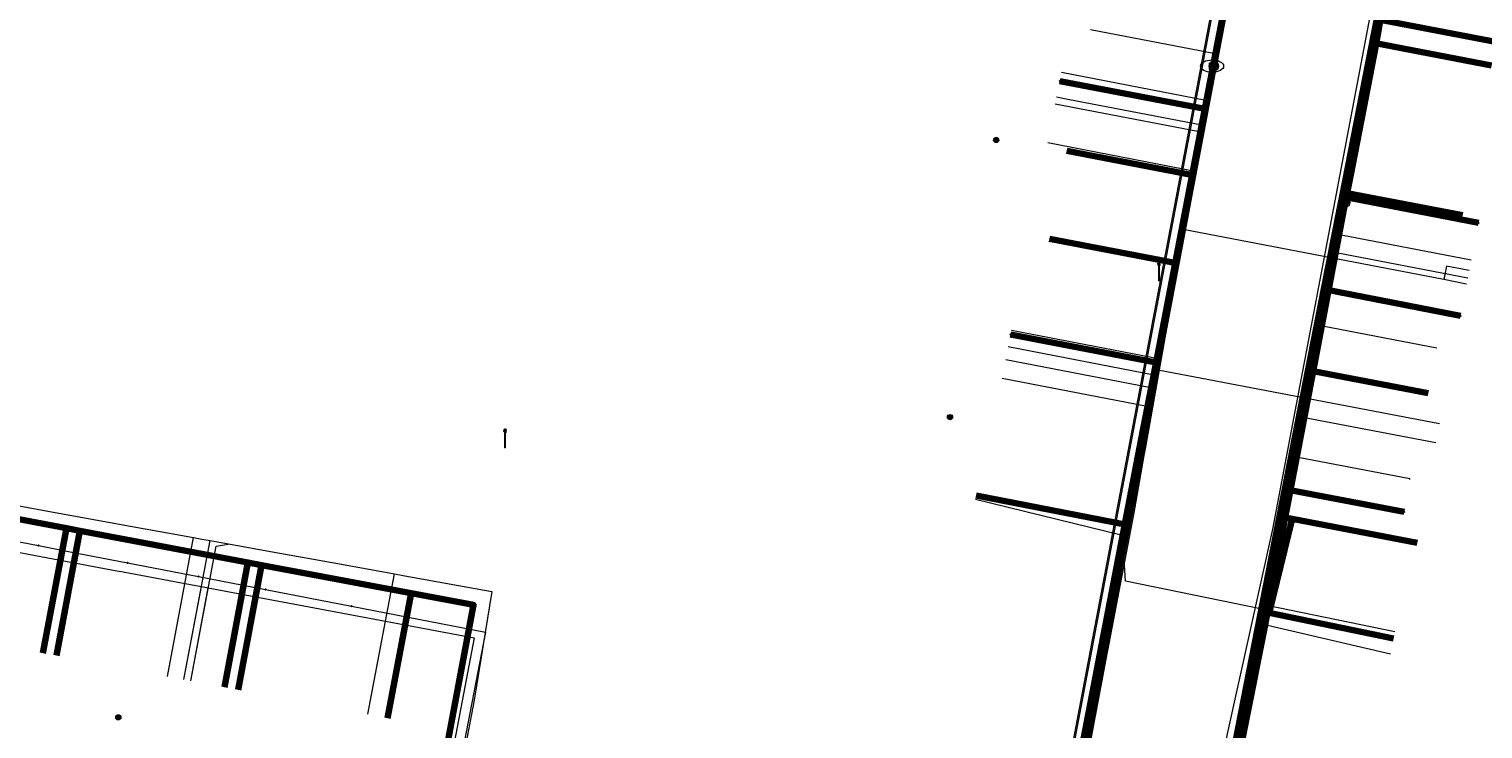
# Model space of a CAD drawing. Extents: x 152558 to 154479, y 462974 to 463683.
# Tile 233 of 256: x 153606 to 153669, y 463278 to 463309. Entities that reach past the tile are written whole.
import ezdxf
from ezdxf.enums import TextEntityAlignment as Align
from ezdxf.lldxf.tags import DXFTag

# ---------------------------------------------------------------- set-up
doc = ezdxf.new("R2010")
doc.units = 0
doc.header["$LTSCALE"] = 0.2
doc.layers.get('0').update_dxf_attribs({"linetype": 'CONTINUOUS'})
for name, color, linetype, lineweight in [('B-RO-KL-DATA_COAXIAAL_17_ZIGGO BV-G', 90, 'KL-DATA-N', 18), ('B-RO-KL-DATA_COAXIAAL_7_ZIGGO BV-G', 90, 'KL-DATA-N', 18), ('B-RO-KL-DATA_DUCT_ZIGGO BV-G', 90, 'CONTINUOUS', 100), ('B-RO-KL-DATA_HULPSTUK_KPN BV-S', 90, 'CONTINUOUS', 25), ('B-RO-KL-DATA_HULPSTUK_ZIGGO BV-S', 90, 'CONTINUOUS', 25), ('B-RO-KL-DATA_KABELBED_KPN BV-G', 90, 'CONTINUOUS', 100), ('B-RO-KL-DATA_KABELBED_ZIGGO BV-G', 90, 'CONTINUOUS', 100), ('B-RO-KL-DATA_REGGEFIBER OPERATOR BV-G', 90, 'KL-DATA-N', 18), ('B-RO-KL-ET_LS_400 V_STEDIN NETBEHEER BV-G', 190, 'KL-LS-N', 18), ('B-RO-KL-ET_LS_GEMEENTE AMERSFOORT-S', 190, 'CONTINUOUS', 25), ('B-RO-KL-ET_MS_10 KV_STEDIN NETBEHEER BV-G', 130, 'KL-MS-N', 18), ('B-RO-KL-GAS_HD_STAAL_114_8 BAR_STEDIN NETBEHEER BV-G', 30, 'KL-GAS-HD-N', 18), ('B-RO-KL-GAS_LD_KOPER_22_0.1 BAR_STEDIN NETBEHEER BV-G', 50, 'KL-GAS-LD-N', 18), ('B-RO-KL-GAS_LD_PE_32_0.1 BAR_STEDIN NETBEHEER BV-G', 50, 'KL-GAS-LD-N', 18), ('B-RO-KL-GAS_LD_PE_40_0.1 BAR_STEDIN NETBEHEER BV-G', 50, 'KL-GAS-LD-N', 18), ('B-RO-KL-GAS_LD_PVC_200_0.1 BAR_STEDIN NETBEHEER BV-G', 50, 'KL-GAS-LD-N', 18), ('B-RO-KL-GAS_LD_PVC_63_0.1 BAR_STEDIN NETBEHEER BV-G', 50, 'KL-GAS-LD-N', 18), ('B-RO-KL-WATER_100_VITENS-G', 170, 'KL-WATER-N', 18), ('B-RO-KL-WATER_63_VITENS-G', 170, 'KL-WATER-N', 18), ('B-RO-KL-WATER_HULPSTUK_VITENS-S', 170, 'CONTINUOUS', 25), ('B-RO-KL-WATER_VITENS-S', 170, 'CONTINUOUS', 25)]:
    doc.layers.add(name, color=color, linetype=linetype, lineweight=lineweight)
doc.styles.add('NLCS-ISO', font='NLCS-ISO.ttf')
tags = doc.linetypes.add('KL-DATA-N', pattern='A,4,-1,[101,NLCS.SHX,S=0.5,R=0,X=0,Y=0],-1,4,-1,["D",Standard,S=1,R=0,X=-0.25,Y=-0.5],-1.5', length=12.5).pattern_tags.tags
tags[18] = DXFTag(74, 10)
tags = doc.linetypes.add('KL-GAS-HD-N', pattern='A,4,-1,[69,NLCS.SHX,S=0.5,R=0,X=0,Y=0],-1,4,-1,["H",Standard,S=1,R=0,X=0,Y=-0.5],-2', length=13).pattern_tags.tags
tags[18] = DXFTag(74, 10)
tags = doc.linetypes.add('KL-GAS-LD-N', pattern='A,4,-1,[69,NLCS.SHX,S=0.5,R=0,X=0,Y=0],-1,4,-1,["L",Standard,S=1,R=0,X=0.25,Y=-0.5],-2', length=13).pattern_tags.tags
tags[18] = DXFTag(74, 10)
tags = doc.linetypes.add('KL-LS-N', pattern='A,4,-1,[103,NLCS.SHX,S=0.75,R=0,X=0,Y=0],-1,4,-1,["L",Standard,S=1,R=0,X=0,Y=-0.5],-2', length=13).pattern_tags.tags
tags[18] = DXFTag(74, 10)
tags = doc.linetypes.add('KL-MS-N', pattern='A,4,-1,[103,NLCS.SHX,S=0.75,R=0,X=0,Y=0],-1,4,-1,["M",Standard,S=1,R=0,X=0,Y=-0.5],-2', length=13).pattern_tags.tags
tags[18] = DXFTag(74, 10)
doc.linetypes.add('KL-WATER-N', pattern='A,7,-0.5,[168,NLCS.SHX,S=0.75,R=0,X=0.75,Y=0],-2', length=9.5)

# ---------------------------------------------------------------- blocks, each defined once
blk = doc.blocks.new('SKL-WTB_HULP_OVERLENGTE-SO')
at = {"color": 0, "linetype": 'ByBlock', "lineweight": 18}
for centre, radius in [((0, 0), 1), ((-0.42, 0), 0.417), ((0.42, 0), 0.417)]:
    blk.add_circle(centre, radius, dxfattribs=at)
at = {"color": 0, "linetype": 'ByBlock', "lineweight": 18, "style": 'NLCS-ISO', "flags": 1}
for tag, p in [('TYPE', (1.5, 0)), ('OMSCHRIJVING', (1.5, -3)), ('LABEL', (1.5, -1.5))]:
    blk.add_attdef(tag, p, '', height=1, dxfattribs=at)
blk = doc.blocks.new('SKL-WATER_BRANDKRAAN_BRANDPUT-SO')
at = {"color": 0, "linetype": 'ByBlock', "lineweight": 18}
blk.add_ellipse((0, 0), major_axis=(2.5, 0), ratio=0.54, dxfattribs=at)
at = {"color": 0, "linetype": 'ByBlock', "lineweight": 18, "style": 'NLCS-ISO'}
blk.add_text('bk', height=1.5, dxfattribs=at).set_placement((0.16, 0), align=Align.MIDDLE_CENTER)
blk = doc.blocks.new('SKL-WTB_HULP_OVERIG-SO')
at = {"color": 0, "linetype": 'ByBlock', "lineweight": 18}
for points in [[(-0.14, 0.14), (0.14, -0.14)], [(0.14, 0.14), (-0.14, -0.14)]]:
    blk.add_lwpolyline(points, dxfattribs=at)
at = {"color": 0, "linetype": 'ByBlock', "lineweight": 18, "style": 'NLCS-ISO', "flags": 1}
for tag, p in [('TYPE', (1.5, 0)), ('OMSCHRIJVING', (1.5, -3)), ('LABEL', (1.5, -1.5))]:
    blk.add_attdef(tag, p, '', height=1, dxfattribs=at)
blk = doc.blocks.new('SKL-WTB_HULP_MOF-SO')
at = {"linetype": 'ByBlock', "lineweight": 18}
h = blk.add_hatch(color=0, dxfattribs=at)
h.dxf.hatch_style = 1
h.paths.add_polyline_path([(-0.5625, 0, 1), (0.5625, 0, 1)])
at = {"color": 0, "linetype": 'ByBlock', "lineweight": 18}
blk.add_circle((0, 0), 0.5625, dxfattribs=at)
at = {"color": 0, "linetype": 'ByBlock', "lineweight": 18, "style": 'NLCS-ISO', "flags": 1}
for tag, p in [('TYPE', (1.5, 0)), ('OMSCHRIJVING', (1.5, -3)), ('LABEL', (1.5, -1.5))]:
    blk.add_attdef(tag, p, '', height=1, dxfattribs=at)
blk = doc.blocks.new('SKL-ET_LS_MAST-SO')
for p, q in [((-0.05, 2.07), (0.05, 2.07)), ((-0.05, -2), (0.05, -2))]:
    blk.add_line(p, q)
for points in [[(-0.18, 1.76), (-0.22, 1.76), (-0.22, 1.84), (-0.18, 1.84), (-0.18, 1.79)], [(-0.18, 1.49), (-0.22, 1.49), (-0.22, 1.57), (-0.18, 1.57), (-0.18, 1.52)], [(-0.18, 1.79), (-0.05, 1.79)], [(-0.18, 1.76), (-0.05, 1.76)], [(-0.18, 1.52), (-0.05, 1.52)], [(-0.18, 1.49), (-0.05, 1.49)], [(-0.05, -2), (-0.05, 2.07)], [(0.05, -2), (0.05, 2.07)], [(0.18, 1.92), (0.05, 1.92)], [(0.18, 1.89), (0.05, 1.89)], [(0.18, 1.66), (0.05, 1.66)], [(0.18, 1.63), (0.05, 1.63)], [(0.18, 1.39), (0.05, 1.39)], [(0.18, 1.36), (0.05, 1.36)], [(0.18, 1.89), (0.22, 1.89), (0.22, 1.97), (0.18, 1.97), (0.18, 1.92)], [(0.18, 1.63), (0.22, 1.63), (0.22, 1.71), (0.18, 1.71), (0.18, 1.66)], [(0.18, 1.36), (0.22, 1.36), (0.22, 1.44), (0.18, 1.44), (0.18, 1.39)]]:
    blk.add_lwpolyline(points)

msp = doc.modelspace()

# ---------------------------------------------------------------- linework, layer by layer
at = {"layer": 'B-RO-KL-DATA_COAXIAAL_17_ZIGGO BV-G', "flags": 128}
for points in [[(153692.318, 463217.369), (153691.727, 463217.476), (153692.485, 463222.255), (153692.831, 463224.434), (153693.319, 463227.507), (153694.569, 463235.388), (153685.267, 463237.104), (153681.377, 463237.822), (153677.139, 463238.604), (153669.119, 463240.084), (153664.023, 463241.024), (153665.618, 463250), (153666.451, 463254.687), (153666.46, 463254.737), (153666.477, 463254.834), (153656.183, 463256.668), (153655.273, 463258.673), (153655.087, 463259.082), (153655.035, 463259.539), (153654.989, 463259.299), (153648.522, 463260.451), (153648.473, 463260.46), (153648.549, 463260.86), (153650.586, 463271.63), (153653.557, 463287.342), (153655.699, 463298.663), (153656.421, 463302.482), (153657.314, 463307.202), (153658.077, 463311.236), (153658.276, 463312.29), (153658.741, 463314.697), (153660.174, 463322.112), (153660.649, 463324.57), (153660.93, 463326.026), (153661.09, 463327.455), (153661.157, 463328.891), (153661.133, 463330.328), (153661.017, 463331.761), (153660.81, 463333.184), (153660.267, 463335.639), (153659.382, 463339.634), (153659.28, 463340.091), (153659.056, 463341.127), (153658.299, 463346.142), (153658.294, 463346.159), (153658.044, 463347.823), (153657.911, 463349.502), (153657.897, 463351.185), (153658, 463352.865), (153658.22, 463354.534), (153658.217, 463354.539), (153658.352, 463355.327), (153658.697, 463357.334), (153659.531, 463362.19), (153659.938, 463364.556), (153659.987, 463364.843), (153660.043, 463365.65), (153659.965, 463366.457), (153659.756, 463367.24), (153659.42, 463367.978), (153658.967, 463368.65), (153660.641, 463378.107), (153660.659, 463378.211), (153661.193, 463378.68), (153661.881, 463379.577), (153661.91, 463379.636), (153662.382, 463380.59), (153662.414, 463380.694), (153663.299, 463385.46), (153664.442, 463391.619), (153665.339, 463396.452), (153666.223, 463401.216), (153666.451, 463402.511), (153666.861, 463404.837), (153667.506, 463408.503), (153668.212, 463412.515), (153676.496, 463411.001), (153681.959, 463409.183), (153682.229, 463409.093), (153682.609, 463408.966), (153682.895, 463408.871), (153683.478, 463412.122), (153683.478, 463412.124), (153684.26, 463416.485), (153685.592, 463423.916), (153685.913, 463425.709), (153686.979, 463431.764), (153687.525, 463434.869), (153687.715, 463435.949), (153689.278, 463444.826), (153689.425, 463445.661), (153691.619, 463458.031), (153694.488, 463474.212), (153695.49, 463473.95), (153697.064, 463473.539), (153697.462, 463473.435), (153697.741, 463473.362), (153697.779, 463473.352), (153704.065, 463471.708), (153708.833, 463470.461), (153710.32, 463470.072), (153711.073, 463469.875), (153713.316, 463469.289), (153713.355, 463469.439), (153718.535, 463468.148), (153720.185, 463467.737), (153721.096, 463467.51), (153721.874, 463467.316), (153721.915, 463467.303), (153723.423, 463466.848), (153723.494, 463466.826), (153728.027, 463465.704), (153731.055, 463464.954), (153731.49, 463464.846), (153735.499, 463463.854), (153735.673, 463463.756), (153735.831, 463463.635), (153735.972, 463463.493), (153736.092, 463463.334), (153736.653, 463463.187), (153736.734, 463463.165), (153737.435, 463462.982), (153737.751, 463462.899), (153737.708, 463462.736), (153737.743, 463462.727), (153737.68, 463462.485), (153737.649, 463462.364), (153737.617, 463462.243), (153737.459, 463461.635), (153737.528, 463461.622)], [(153602.302, 463290.685), (153602.714, 463289.594), (153602.456, 463288.169), (153607.653, 463287.19), (153608.243, 463287.079), (153615.514, 463285.709), (153616.104, 463285.598), (153622.577, 463284.378), (153625.281, 463283.869), (153622.427, 463268.717), (153621.02, 463261.251)]]:
    msp.add_lwpolyline(points, dxfattribs=at)
at = {"layer": 'B-RO-KL-DATA_COAXIAAL_7_ZIGGO BV-G', "flags": 128}
for points in [[(153602.302, 463290.685), (153602.714, 463289.594), (153602.456, 463288.169), (153607.653, 463287.19), (153608.243, 463287.079), (153615.514, 463285.709), (153616.104, 463285.598), (153622.577, 463284.378), (153625.281, 463283.869), (153622.427, 463268.717), (153621.02, 463261.251), (153621.339, 463261.193), (153622.129, 463261.049), (153624.507, 463260.615), (153627.466, 463260.076), (153631.917, 463259.261), (153639.511, 463257.87), (153643.095, 463257.214), (153648.465, 463260.417), (153648.522, 463260.451), (153648.473, 463260.46), (153648.549, 463260.86), (153650.586, 463271.63), (153653.557, 463287.342), (153655.699, 463298.663), (153656.421, 463302.482), (153657.314, 463307.202), (153658.077, 463311.236), (153658.276, 463312.29), (153658.741, 463314.697), (153660.174, 463322.112), (153660.649, 463324.57), (153660.93, 463326.026), (153661.09, 463327.455), (153661.157, 463328.891), (153661.133, 463330.328), (153661.017, 463331.761), (153660.81, 463333.184), (153660.267, 463335.639), (153659.382, 463339.634), (153659.28, 463340.091), (153659.056, 463341.127), (153658.299, 463346.142), (153658.294, 463346.159), (153658.044, 463347.823), (153657.911, 463349.502), (153657.897, 463351.185), (153658, 463352.865), (153658.22, 463354.534), (153658.217, 463354.539), (153658.352, 463355.327), (153658.697, 463357.334), (153659.531, 463362.19), (153659.938, 463364.556), (153659.987, 463364.843), (153660.043, 463365.65), (153659.965, 463366.457), (153659.756, 463367.24), (153659.42, 463367.978), (153658.967, 463368.65), (153660.641, 463378.107), (153660.575, 463378.069), (153659.366, 463377.367), (153658.296, 463377.001), (153657.177, 463376.85), (153655.299, 463377.175), (153647.098, 463378.594), (153612.878, 463384.515), (153608.49, 463385.274), (153605.637, 463385.768), (153599.871, 463390.449), (153595.886, 463393.683), (153592.151, 463396.658), (153591.157, 463397.45), (153583.948, 463395.062), (153583.83, 463394.408), (153582.957, 463389.565), (153582.052, 463384.548), (153581.116, 463379.357), (153580.498, 463375.926), (153580.507, 463375.924), (153576.551, 463371.276), (153575.669, 463370.239), (153573.129, 463367.254), (153572.366, 463366.358), (153571.07, 463364.835), (153570.754, 463365.104), (153567.829, 463361.69), (153568.013, 463361.532), (153566.013, 463359.05), (153563.177, 463355.532), (153562.477, 463354.664), (153560.239, 463352.088), (153558.851, 463350.491), (153557.526, 463349.407), (153556.117, 463348.465), (153554.625, 463347.661), (153553.064, 463347.002), (153551.43, 463346.491), (153551.311, 463346.475), (153550.051, 463346.289), (153550.059, 463346.234), (153550.427, 463341.736), (153550.774, 463337.498), (153552.601, 463335.828), (153555.033, 463333.465), (153557.124, 463328.475), (153563.908, 463310.324), (153574.069, 463308.241)], [(153655.992, 463258.828), (153655.273, 463258.673), (153655.087, 463259.082), (153655.035, 463259.539), (153654.933, 463260.429), (153657.678, 463273.701), (153657.864, 463274.6), (153658.059, 463275.542), (153658.468, 463277.523), (153658.47, 463277.532), (153659.617, 463283.544), (153660.401, 463287.653), (153661.611, 463293.99), (153663.005, 463301.294), (153663.083, 463301.702), (153664.322, 463308.195), (153665.97, 463316.831), (153666.184, 463316.79), (153666.492, 463318.433), (153667.175, 463321.953), (153666.956, 463321.995), (153667.894, 463326.908), (153668.767, 463331.481), (153669.216, 463333.831), (153674.317, 463332.85)], [(153655.992, 463258.828), (153655.273, 463258.673), (153655.087, 463259.082), (153655.035, 463259.539), (153654.933, 463260.429), (153657.678, 463273.701), (153657.864, 463274.6), (153658.059, 463275.542), (153658.468, 463277.523), (153658.47, 463277.532), (153659.617, 463283.544), (153660.401, 463287.653), (153661.611, 463293.99), (153663.005, 463301.294), (153663.083, 463301.702), (153664.322, 463308.195), (153665.97, 463316.831), (153666.184, 463316.79), (153666.492, 463318.433), (153667.175, 463321.953), (153666.956, 463321.995), (153667.894, 463326.908), (153668.127, 463326.863), (153673.617, 463325.807)], [(153655.992, 463258.828), (153655.273, 463258.673), (153655.087, 463259.082), (153655.035, 463259.539), (153654.989, 463259.299), (153648.522, 463260.451), (153648.473, 463260.46), (153648.549, 463260.86), (153650.586, 463271.63), (153653.557, 463287.342), (153655.699, 463298.663), (153656.421, 463302.482), (153657.314, 463307.202), (153658.077, 463311.236), (153658.276, 463312.29), (153658.741, 463314.697), (153660.174, 463322.112), (153660.649, 463324.57), (153654.393, 463325.779)], [(153655.992, 463258.828), (153655.273, 463258.673), (153655.087, 463259.082), (153655.035, 463259.539), (153654.989, 463259.299), (153648.522, 463260.451), (153648.473, 463260.46), (153648.549, 463260.86), (153650.586, 463271.63), (153653.557, 463287.342), (153655.699, 463298.663), (153656.421, 463302.482), (153657.314, 463307.202), (153658.077, 463311.236), (153658.276, 463312.29), (153658.741, 463314.697), (153660.174, 463322.112), (153654.753, 463323.159)], [(153655.992, 463258.828), (153655.273, 463258.673), (153655.087, 463259.082), (153655.035, 463259.539), (153654.933, 463260.429), (153657.678, 463273.701), (153657.864, 463274.6), (153658.059, 463275.542), (153658.468, 463277.523), (153658.47, 463277.532), (153659.617, 463283.544), (153660.401, 463287.653), (153661.611, 463293.99), (153663.005, 463301.294), (153663.083, 463301.702), (153664.322, 463308.195), (153665.97, 463316.831), (153666.184, 463316.79), (153666.492, 463318.433), (153667.175, 463321.953), (153672.017, 463321.022)], [(153655.992, 463258.828), (153655.273, 463258.673), (153655.087, 463259.082), (153655.035, 463259.539), (153654.933, 463260.429), (153657.678, 463273.701), (153657.864, 463274.6), (153658.059, 463275.542), (153658.468, 463277.523), (153658.47, 463277.532), (153659.617, 463283.544), (153660.401, 463287.653), (153661.611, 463293.99), (153663.005, 463301.294), (153663.083, 463301.702), (153664.322, 463308.195), (153665.97, 463316.831), (153666.184, 463316.79), (153671.754, 463315.719)], [(153655.992, 463258.828), (153655.273, 463258.673), (153655.087, 463259.082), (153655.035, 463259.539), (153654.989, 463259.299), (153648.522, 463260.451), (153648.473, 463260.46), (153648.549, 463260.86), (153650.586, 463271.63), (153653.557, 463287.342), (153655.699, 463298.663), (153656.421, 463302.482), (153657.314, 463307.202), (153658.077, 463311.236), (153658.276, 463312.29), (153658.741, 463314.697), (153652.476, 463315.908)], [(153655.992, 463258.828), (153655.273, 463258.673), (153655.087, 463259.082), (153655.035, 463259.539), (153654.989, 463259.299), (153648.522, 463260.451), (153648.473, 463260.46), (153648.549, 463260.86), (153650.586, 463271.63), (153653.557, 463287.342), (153655.699, 463298.663), (153656.421, 463302.482), (153657.314, 463307.202), (153658.077, 463311.236), (153652.658, 463312.283)], [(153655.992, 463258.828), (153655.273, 463258.673), (153655.087, 463259.082), (153655.035, 463259.539), (153654.933, 463260.429), (153657.678, 463273.701), (153657.864, 463274.6), (153658.059, 463275.542), (153658.468, 463277.523), (153658.47, 463277.532), (153659.617, 463283.544), (153660.401, 463287.653), (153661.611, 463293.99), (153663.005, 463301.294), (153663.083, 463301.702), (153664.322, 463308.195), (153664.565, 463308.148), (153669.335, 463307.231)], [(153655.992, 463258.828), (153655.273, 463258.673), (153655.087, 463259.082), (153655.035, 463259.539), (153654.989, 463259.299), (153648.522, 463260.451), (153648.473, 463260.46), (153648.549, 463260.86), (153650.586, 463271.63), (153653.557, 463287.342), (153655.699, 463298.663), (153656.421, 463302.482), (153650.951, 463303.539)], [(153655.992, 463258.828), (153655.273, 463258.673), (153655.087, 463259.082), (153655.035, 463259.539), (153654.933, 463260.429), (153657.678, 463273.701), (153657.864, 463274.6), (153658.059, 463275.542), (153658.468, 463277.523), (153658.47, 463277.532), (153659.617, 463283.544), (153660.401, 463287.653), (153661.611, 463293.99), (153663.005, 463301.294), (153663.083, 463301.702), (153668.082, 463300.748)], [(153655.992, 463258.828), (153655.273, 463258.673), (153655.087, 463259.082), (153655.035, 463259.539), (153654.989, 463259.299), (153648.522, 463260.451), (153648.473, 463260.46), (153648.549, 463260.86), (153650.586, 463271.63), (153653.557, 463287.342), (153655.699, 463298.663), (153650.209, 463299.724)], [(153655.992, 463258.828), (153655.273, 463258.673), (153655.087, 463259.082), (153655.035, 463259.539), (153654.933, 463260.429), (153657.678, 463273.701), (153657.864, 463274.6), (153658.059, 463275.542), (153658.468, 463277.523), (153658.47, 463277.532), (153659.617, 463283.544), (153660.401, 463287.653), (153661.611, 463293.99), (153661.901, 463293.934), (153666.592, 463293.032)], [(153602.302, 463290.685), (153602.714, 463289.594), (153602.456, 463288.169), (153607.653, 463287.19), (153608.243, 463287.079), (153615.514, 463285.709), (153616.104, 463285.598), (153622.577, 463284.378), (153625.281, 463283.869), (153622.427, 463268.717), (153621.02, 463261.251), (153621.339, 463261.193), (153622.129, 463261.049), (153624.507, 463260.615), (153627.466, 463260.076), (153631.917, 463259.261), (153639.511, 463257.87), (153643.095, 463257.214), (153648.465, 463260.417), (153648.522, 463260.451), (153654.989, 463259.299), (153655.035, 463259.539), (153655.087, 463259.082), (153655.273, 463258.673), (153656.183, 463256.668), (153666.477, 463254.834), (153666.46, 463254.737), (153666.451, 463254.687), (153665.618, 463250), (153664.023, 463241.024), (153663.84, 463241.058), (153661.415, 463241.505), (153658.225, 463242.094), (153653.321, 463242.999), (153649.692, 463243.668), (153644.278, 463244.667), (153638.473, 463245.738), (153633.754, 463246.609), (153631.686, 463246.991), (153624.786, 463248.264), (153623.451, 463248.51), (153623.256, 463248.546), (153622.899, 463248.613), (153622.131, 463248.756), (153621.614, 463248.853), (153619.953, 463249.164), (153615.61, 463249.977), (153615.488, 463250), (153613.024, 463250.468), (153608.408, 463251.344), (153607.908, 463251.439), (153604.179, 463252.146), (153600.748, 463252.798), (153595.319, 463253.828), (153591.998, 463254.458), (153588.702, 463255.084), (153588.74, 463255.289), (153587.069, 463255.6), (153582.227, 463256.5), (153575.141, 463257.817), (153571.756, 463258.446), (153562.774, 463260.115), (153556.305, 463261.317), (153549.713, 463262.542), (153548.625, 463262.744), (153544.399, 463263.529), (153539.315, 463264.474), (153539.37, 463264.766), (153541.341, 463275.263), (153542.068, 463275.158), (153547.615, 463274.357), (153547.648, 463274.352), (153548.242, 463274.266), (153552.783, 463273.61), (153553.576, 463273.465), (153557.689, 463272.711), (153561.496, 463272.013), (153561.892, 463273.959), (153567.007, 463273.022), (153569.325, 463284.481), (153577.776, 463285.78), (153582.197, 463285.915)], [(153602.302, 463290.685), (153602.714, 463289.594), (153602.456, 463288.169), (153607.653, 463287.19), (153608.243, 463287.079), (153615.514, 463285.709), (153616.104, 463285.598), (153622.577, 463284.378), (153625.281, 463283.869), (153622.427, 463268.717), (153621.02, 463261.251), (153621.339, 463261.193), (153622.129, 463261.049), (153624.507, 463260.615), (153627.466, 463260.076), (153631.917, 463259.261), (153639.511, 463257.87), (153643.095, 463257.214), (153648.465, 463260.417), (153648.522, 463260.451), (153654.989, 463259.299), (153655.035, 463259.539), (153655.087, 463259.082), (153655.273, 463258.673), (153656.183, 463256.668), (153666.477, 463254.834), (153666.46, 463254.737), (153666.451, 463254.687), (153665.618, 463250), (153664.023, 463241.024), (153663.84, 463241.058), (153661.415, 463241.505), (153658.225, 463242.094), (153653.321, 463242.999), (153649.692, 463243.668), (153644.278, 463244.667), (153638.473, 463245.738), (153633.754, 463246.609), (153631.686, 463246.991), (153624.786, 463248.264), (153623.451, 463248.51), (153623.256, 463248.546), (153622.899, 463248.613), (153622.131, 463248.756), (153621.614, 463248.853), (153619.953, 463249.164), (153615.61, 463249.977), (153615.488, 463250), (153613.024, 463250.468), (153608.408, 463251.344), (153607.908, 463251.439), (153604.179, 463252.146), (153600.748, 463252.798), (153595.319, 463253.828), (153591.998, 463254.458), (153588.702, 463255.084), (153588.74, 463255.289), (153587.069, 463255.6), (153582.227, 463256.5), (153575.141, 463257.817), (153571.756, 463258.446), (153562.774, 463260.115), (153556.305, 463261.317), (153549.713, 463262.542), (153548.625, 463262.744), (153544.399, 463263.529), (153539.315, 463264.474), (153539.37, 463264.766), (153541.341, 463275.263), (153542.068, 463275.158), (153547.615, 463274.357), (153547.648, 463274.352), (153548.242, 463274.266), (153552.783, 463273.61), (153553.576, 463273.465), (153557.689, 463272.711), (153561.496, 463272.013), (153561.892, 463273.959), (153567.007, 463273.022), (153569.325, 463284.481), (153577.776, 463285.78), (153577.062, 463287.741), (153581.014, 463289.18)], [(153602.302, 463290.685), (153602.714, 463289.594), (153602.456, 463288.169), (153607.653, 463287.19), (153608.243, 463287.079), (153615.514, 463285.709), (153616.104, 463285.598), (153622.577, 463284.378), (153625.281, 463283.869), (153622.427, 463268.717), (153621.02, 463261.251), (153621.339, 463261.193), (153622.129, 463261.049), (153624.507, 463260.615), (153627.466, 463260.076), (153631.917, 463259.261), (153639.511, 463257.87), (153643.095, 463257.214), (153648.465, 463260.417), (153648.522, 463260.451), (153654.989, 463259.299), (153655.035, 463259.539), (153655.087, 463259.082), (153655.273, 463258.673), (153656.183, 463256.668), (153666.477, 463254.834), (153666.46, 463254.737), (153666.451, 463254.687), (153665.618, 463250), (153664.023, 463241.024), (153663.84, 463241.058), (153661.415, 463241.505), (153658.225, 463242.094), (153653.321, 463242.999), (153649.692, 463243.668), (153644.278, 463244.667), (153638.473, 463245.738), (153633.754, 463246.609), (153631.686, 463246.991), (153624.786, 463248.264), (153623.451, 463248.51), (153623.256, 463248.546), (153622.899, 463248.613), (153622.131, 463248.756), (153621.614, 463248.853), (153619.953, 463249.164), (153615.61, 463249.977), (153615.488, 463250), (153613.024, 463250.468), (153608.408, 463251.344), (153607.908, 463251.439), (153604.179, 463252.146), (153600.748, 463252.798), (153595.319, 463253.828), (153591.998, 463254.458), (153588.702, 463255.084), (153588.74, 463255.289), (153587.069, 463255.6), (153582.227, 463256.5), (153575.141, 463257.817), (153571.756, 463258.446), (153562.774, 463260.115), (153556.305, 463261.317), (153549.713, 463262.542), (153548.625, 463262.744), (153544.399, 463263.529), (153539.315, 463264.474), (153539.37, 463264.766), (153541.341, 463275.263), (153542.068, 463275.158), (153547.615, 463274.357), (153547.648, 463274.352), (153548.242, 463274.266), (153552.783, 463273.61), (153553.576, 463273.465), (153557.689, 463272.711), (153561.496, 463272.013), (153561.892, 463273.959), (153567.007, 463273.022), (153569.325, 463284.481), (153577.776, 463285.78), (153582.197, 463285.915)], [(153602.302, 463290.685), (153602.714, 463289.594), (153602.456, 463288.169), (153607.653, 463287.19), (153608.243, 463287.079), (153615.514, 463285.709), (153616.104, 463285.598), (153622.577, 463284.378), (153625.281, 463283.869), (153622.427, 463268.717), (153620.462, 463269.087)], [(153602.302, 463290.685), (153602.714, 463289.594), (153602.456, 463288.169), (153607.653, 463287.19), (153608.243, 463287.079), (153615.514, 463285.709), (153614.495, 463280.303)], [(153655.992, 463258.828), (153655.273, 463258.673), (153655.087, 463259.082), (153655.035, 463259.539), (153654.989, 463259.299), (153648.522, 463260.451), (153648.473, 463260.46), (153648.549, 463260.86), (153650.586, 463271.63), (153653.557, 463287.342), (153647.034, 463288.602)], [(153655.992, 463258.828), (153655.273, 463258.673), (153655.087, 463259.082), (153655.035, 463259.539), (153654.933, 463260.429), (153657.678, 463273.701), (153657.864, 463274.6), (153658.059, 463275.542), (153658.468, 463277.523), (153658.47, 463277.532), (153659.617, 463283.544), (153660.401, 463287.653), (153660.712, 463287.593), (153666.117, 463286.554)], [(153665.1, 463282.42), (153659.709, 463283.525), (153659.617, 463283.544), (153658.47, 463277.532), (153658.468, 463277.523), (153658.059, 463275.542), (153657.864, 463274.6), (153657.678, 463273.701), (153654.933, 463260.429), (153655.035, 463259.539), (153655.087, 463259.082), (153655.273, 463258.673), (153655.992, 463258.828)]]:
    msp.add_lwpolyline(points, dxfattribs=at)
at = {"layer": 'B-RO-KL-DATA_DUCT_ZIGGO BV-G', "flags": 128}
for points in [[(153713.307, 463244.966), (153697.632, 463249.061), (153696.977, 463249.207), (153693.433, 463250), (153666.451, 463254.687), (153655.37, 463256.612), (153655.087, 463259.082), (153655.035, 463259.539), (153654.933, 463260.429), (153657.678, 463273.701), (153657.864, 463274.6), (153658.059, 463275.542), (153659.617, 463283.544), (153660.401, 463287.653), (153661.611, 463293.99), (153663.005, 463301.294), (153663.083, 463301.702), (153664.322, 463308.195), (153665.97, 463316.831)], [(153665.97, 463316.831), (153664.322, 463308.195), (153663.083, 463301.702), (153663.005, 463301.294), (153661.611, 463293.99), (153660.401, 463287.653), (153659.617, 463283.544), (153658.059, 463275.542), (153657.864, 463274.6), (153657.678, 463273.701), (153654.933, 463260.429), (153655.035, 463259.539), (153655.087, 463259.082), (153655.37, 463256.612), (153666.451, 463254.687), (153693.433, 463250), (153696.977, 463249.207), (153697.632, 463249.061), (153713.307, 463244.966)], [(153604.179, 463252.146), (153607.908, 463251.439), (153608.408, 463251.344), (153613.024, 463250.468), (153619.953, 463249.164), (153622.129, 463261.049), (153624.507, 463260.615), (153631.917, 463259.261), (153639.511, 463257.87), (153643.095, 463257.214), (153648.522, 463260.451), (153650.586, 463271.63), (153653.557, 463287.342), (153655.699, 463298.663), (153656.421, 463302.482), (153657.314, 463307.202), (153658.077, 463311.236)]]:
    msp.add_lwpolyline(points, dxfattribs=at)
at = {"layer": 'B-RO-KL-DATA_KABELBED_KPN BV-G', "flags": 128}
for points in [[(153647.66, 463259.554), (153647.66, 463259.554), (153647.66, 463259.555), (153647.929, 463260.049), (153648.167, 463260.559), (153648.373, 463261.082), (153648.867, 463263.397), (153650.268, 463270.69), (153654.252, 463291.426), (153654.818, 463294.371), (153656.928, 463305.353), (153659.32, 463317.799), (153661.496, 463329.127), (153661.534, 463330.216), (153661.503, 463331.457), (153661.406, 463332.695), (153661.336, 463333.3), (153660.332, 463337.837), (153660.112, 463338.829), (153658.419, 463346.182)], [(153665.673, 463343.514), (153665.857, 463342.462), (153665.911, 463342.155), (153666.347, 463339.659), (153667.252, 463334.494), (153667.445, 463332.624), (153667.501, 463330.744), (153667.421, 463328.866), (153666.551, 463322.105), (153665.914, 463317.152), (153665.841, 463316.776), (153664.368, 463309.23), (153662.871, 463301.559), (153662.756, 463300.972), (153662.085, 463297.536), (153660.397, 463288.886), (153654.71, 463259.749), (153654.709, 463259.516), (153654.742, 463258.91), (153654.82, 463258.308)], [(153664.368, 463309.23), (153670.258, 463308.104)], [(153656.928, 463305.353), (153650.647, 463306.555)], [(153662.756, 463300.972), (153662.871, 463301.559), (153668.772, 463300.418)], [(153662.085, 463297.536), (153667.997, 463296.392)], [(153654.252, 463291.426), (153654.818, 463294.371), (153648.521, 463295.577)], [(153660.397, 463288.886), (153665.556, 463287.901)]]:
    msp.add_lwpolyline(points, dxfattribs=at)
at = {"layer": 'B-RO-KL-DATA_KABELBED_ZIGGO BV-G', "flags": 128}
for points in [[(153666.184, 463316.79), (153665.97, 463316.831), (153664.322, 463308.195)], [(153658.077, 463311.236), (153657.314, 463307.202)], [(153664.322, 463308.195), (153663.083, 463301.702)], [(153669.335, 463307.231), (153664.322, 463308.195)], [(153657.314, 463307.202), (153656.421, 463302.482)], [(153650.951, 463303.539), (153656.421, 463302.482)], [(153656.421, 463302.482), (153655.699, 463298.663)], [(153663.005, 463301.294), (153661.611, 463293.99)], [(153663.083, 463301.702), (153663.005, 463301.294)], [(153663.083, 463301.702), (153668.082, 463300.748)], [(153650.209, 463299.724), (153655.699, 463298.663)], [(153655.699, 463298.663), (153653.557, 463287.342)], [(153661.611, 463293.99), (153660.401, 463287.653)], [(153666.592, 463293.032), (153661.611, 463293.99)], [(153602.456, 463288.169), (153607.653, 463287.19)], [(153647.034, 463288.602), (153653.557, 463287.342)], [(153660.401, 463287.653), (153659.617, 463283.544)], [(153660.712, 463287.593), (153659.709, 463283.525)], [(153660.712, 463287.593), (153660.401, 463287.653)], [(153666.117, 463286.554), (153660.712, 463287.593)], [(153606.634, 463281.785), (153607.653, 463287.19)], [(153607.224, 463281.673), (153608.243, 463287.079)], [(153607.653, 463287.19), (153608.243, 463287.079)], [(153608.243, 463287.079), (153615.514, 463285.709)], [(153653.557, 463287.342), (153650.586, 463271.63)], [(153614.495, 463280.303), (153615.514, 463285.709)], [(153615.085, 463280.191), (153616.104, 463285.598)], [(153615.514, 463285.709), (153616.104, 463285.598)], [(153616.104, 463285.598), (153622.577, 463284.378)], [(153621.557, 463278.969), (153622.577, 463284.378)], [(153622.577, 463284.378), (153625.281, 463283.869), (153622.427, 463268.717)], [(153659.617, 463283.544), (153658.059, 463275.542)], [(153659.709, 463283.525), (153659.617, 463283.544)], [(153665.1, 463282.42), (153659.709, 463283.525)]]:
    msp.add_lwpolyline(points, dxfattribs=at)
at = {"layer": 'B-RO-KL-DATA_REGGEFIBER OPERATOR BV-G', "flags": 128}
for points in [[(153669.5, 463335.464), (153669.212, 463333.923), (153667.901, 463327.865), (153666.926, 463321.402), (153665.478, 463314.177), (153664.449, 463308.135), (153663.345, 463302.479), (153662.017, 463295.951), (153660.97, 463290.274), (153659.642, 463282.976), (153654.649, 463257.925), (153654.403, 463255.594), (153658.721, 463254.91), (153662.573, 463255.625), (153665.985, 463254.956), (153665.247, 463252.339), (153663.561, 463242.276), (153663.414, 463241.652), (153671.107, 463239.964), (153672.923, 463239.611), (153682.852, 463237.933), (153684.37, 463237.685), (153689.272, 463236.567), (153694.22, 463235.475)], [(153657.457, 463307.735), (153659.199, 463316.368)], [(153664.449, 463308.135), (153665.478, 463314.177)], [(153651.984, 463308.792), (153657.457, 463307.735)], [(153663.345, 463302.479), (153664.449, 463308.135)], [(153664.449, 463308.135), (153669.324, 463307.197)], [(153656.515, 463302.656), (153657.457, 463307.735)], [(153650.132, 463303.888), (153656.515, 463302.656)], [(153654.804, 463293.825), (153656.515, 463302.656)], [(153662.017, 463295.951), (153663.345, 463302.479)], [(153660.97, 463290.274), (153662.017, 463295.951)], [(153662.017, 463295.951), (153666.965, 463294.998)], [(153648.421, 463295.059), (153654.804, 463293.825)], [(153647.008, 463288.442), (153653.308, 463286.909), (153654.438, 463292.145), (153654.804, 463293.825)], [(153659.646, 463282.992), (153660.97, 463290.274)], [(153660.97, 463290.274), (153665.808, 463289.343)], [(153665.8, 463289.3), (153665.808, 463289.343)], [(153654.403, 463255.594), (153654.649, 463257.925), (153659.642, 463282.976)], [(153659.642, 463282.976), (153659.646, 463282.992)], [(153659.646, 463282.992), (153664.96, 463281.75)]]:
    msp.add_lwpolyline(points, dxfattribs=at)
at = {"layer": 'B-RO-KL-ET_LS_400 V_STEDIN NETBEHEER BV-G', "flags": 128}
for points in [[(153654.357, 463371.053), (153656.846, 463370.598), (153656.994, 463370.512), (153657.107, 463370.377), (153657.166, 463370.211), (153657.171, 463370.122), (153656.481, 463366.987), (153655.852, 463364.125), (153655.64, 463363.163), (153655.493, 463362.188), (153655.219, 463360.365), (153654.439, 463355.182), (153654.022, 463352.405), (153653.882, 463351.617), (153653.539, 463349.896), (153652.35, 463343.933), (153651.931, 463341.695), (153651.738, 463340.635), (153651.263, 463338.038), (153650.947, 463336.308), (153650.936, 463336.118), (153650.961, 463335.928), (153651.023, 463335.748), (153651.119, 463335.582), (153651.245, 463335.439), (153651.396, 463335.322), (153653.453, 463334.946), (153657.561, 463334.205), (153658.027, 463334.085), (153658.32, 463333.984), (153658.876, 463333.733), (153659.145, 463333.58), (153659.455, 463333.374), (153659.897, 463333.016), (153660.211, 463332.704), (153660.398, 463332.488), (153660.747, 463332.005), (153660.934, 463331.683), (153661.108, 463331.324), (153661.275, 463330.884), (153661.358, 463330.6), (153661.452, 463330.16), (153661.496, 463329.824), (153661.514, 463329.556), (153661.513, 463329.108), (153661.454, 463328.55), (153660.909, 463325.713), (153660.352, 463322.824), (153659.828, 463320.105), (153658.829, 463314.925), (153658.712, 463314.32), (153658.226, 463311.802), (153657.677, 463308.954), (153657.561, 463308.35), (153656.923, 463305.038), (153656.517, 463302.775), (153656.434, 463302.31), (153655.587, 463297.582), (153655.362, 463296.323), (153654.342, 463290.624), (153654.29, 463290.336), (153653.834, 463287.788), (153652.649, 463281.525), (153650.561, 463270.482)], [(153659.304, 463333.414), (153659.712, 463333.111), (153660.012, 463332.838), (153660.359, 463332.456), (153660.705, 463331.978), (153660.89, 463331.66), (153661.062, 463331.304), (153661.227, 463330.869), (153661.366, 463330.348), (153661.446, 463329.819), (153661.464, 463329.554), (153661.463, 463329.111), (153661.435, 463328.782), (153661.376, 463328.4), (153660.953, 463326.209), (153660.704, 463324.916), (153659.178, 463317), (153656.803, 463304.652), (153655.993, 463300.126), (153654.99, 463294.529), (153654.902, 463294.037), (153653.785, 463287.797), (153653.415, 463285.839), (153650.864, 463272.352)], [(153593.305, 463312.248), (153595.432, 463306.287), (153599.806, 463293.735), (153601.238, 463289.861), (153601.472, 463288.904), (153602.266, 463288.76), (153603.544, 463288.529), (153606.006, 463288.083), (153606.624, 463287.971), (153610.497, 463287.27), (153613.159, 463286.789), (153613.522, 463286.723), (153613.873, 463286.659), (153614.665, 463286.516), (153616.482, 463286.187), (153619.563, 463285.629), (153621.849, 463285.215), (153622.301, 463285.133), (153626.074, 463284.45), (153625.297, 463279.747), (153624.398, 463274.978), (153623.389, 463270.179), (153621.751, 463262.382), (153621.804, 463262.021), (153621.928, 463261.677), (153622.12, 463261.365), (153622.371, 463261.1), (153622.671, 463260.89)], [(153650.514, 463305.868), (153651.005, 463305.773)], [(153651.005, 463305.773), (153656.803, 463304.652)], [(153668.261, 463297.766), (153667.279, 463297.955), (153655.993, 463300.126)], [(153668.375, 463298.356), (153667.393, 463298.545), (153667.279, 463297.955)], [(153648.559, 463295.773), (153654.99, 463294.529)], [(153667.081, 463291.704), (153654.902, 463294.037)], [(153612.025, 463280.77), (153613.159, 463286.789)], [(153612.744, 463280.634), (153613.873, 463286.659)], [(153613.039, 463280.579), (153614.136, 463286.409), (153614.661, 463286.496), (153614.665, 463286.516)], [(153664.625, 463282.615), (153653.491, 463284.9), (153653.435, 463285.835), (153653.415, 463285.839)], [(153620.704, 463279.134), (153621.849, 463285.215)], [(153665.115, 463282.514), (153664.625, 463282.615)]]:
    msp.add_lwpolyline(points, dxfattribs=at)
at = {"layer": 'B-RO-KL-ET_MS_10 KV_STEDIN NETBEHEER BV-G', "flags": 128}
for points in [[(153635.874, 463260.785), (153646.141, 463258.564), (153647.998, 463261.994), (153648.215, 463263.284), (153650.998, 463276.711), (153657.745, 463312.392), (153660.649, 463327.419), (153660.859, 463328.598), (153660.918, 463329.794), (153660.826, 463330.989), (153660.586, 463332.162), (153660.198, 463333.295), (153660.048, 463336.373), (153659.027, 463341.032), (153658.261, 463343.021), (153657.701, 463345.077), (153657.355, 463347.18), (153657.225, 463349.307), (153657.313, 463351.436), (153659.083, 463362.534), (153659.546, 463365.173), (153659.54, 463365.22), (153659.547, 463365.174), (153659.562, 463365.539), (153659.549, 463365.905), (153659.507, 463366.268), (153659.437, 463366.627), (153659.339, 463366.98), (153658.815, 463367.93), (153658.12, 463368.762), (153657.278, 463369.446), (153656.32, 463369.955), (153655.283, 463370.273), (153643.517, 463372.525), (153624.588, 463375.765), (153624.16, 463373.568)], [(153660.098, 463336.38), (153660.248, 463333.305), (153660.634, 463332.175), (153660.876, 463330.996), (153660.968, 463329.795), (153660.909, 463328.592), (153660.698, 463327.41), (153657.794, 463312.383), (153651.047, 463276.701), (153649.931, 463271.315), (153650.615, 463270.52), (153650.55, 463270.1)]]:
    msp.add_lwpolyline(points, dxfattribs=at)
at = {"layer": 'B-RO-KL-GAS_HD_STAAL_114_8 BAR_STEDIN NETBEHEER BV-G', "flags": 128}
msp.add_lwpolyline([(153347.874, 463299.176), (153348.442, 463299.05), (153349.419, 463298.833), (153350.293, 463298.639), (153358.119, 463296.902), (153370.377, 463294.89), (153388.367, 463291.854), (153404.844, 463288.784), (153437.146, 463282.942), (153465.862, 463277.37), (153500, 463271.65), (153586.642, 463255.984), (153651.365, 463244.618), (153652.339, 463250), (153657.914, 463278.29), (153659.867, 463287.148), (153667.194, 463325.79), (153668.067, 463331.705), (153666.354, 463338.703), (153667.888, 463346.808), (153670.326, 463362.567), (153673.383, 463379.168), (153677.138, 463400.068), (153680.22, 463403.93), (153680.672, 463404.367), (153680.699, 463404.393), (153681.391, 463405.062)], dxfattribs=at)
at = {"layer": 'B-RO-KL-GAS_LD_KOPER_22_0.1 BAR_STEDIN NETBEHEER BV-G', "flags": 128}
msp.add_lwpolyline([(153648.312, 463294.497), (153654.52, 463293.296)], dxfattribs=at)
at = {"layer": 'B-RO-KL-GAS_LD_PE_32_0.1 BAR_STEDIN NETBEHEER BV-G', "flags": 128}
for points in [[(153650.72, 463306.937), (153656.975, 463305.725)], [(153650.457, 463305.573), (153656.704, 463304.363)], [(153668.461, 463298.803), (153662.759, 463299.899)], [(153668.31, 463298.017), (153662.609, 463299.114)], [(153648.155, 463293.683), (153654.36, 463292.485)], [(153666.923, 463290.882), (153661.245, 463291.972)], [(153613.039, 463280.579), (153613.797, 463284.608)], [(153665.155, 463282.71), (153659.687, 463283.832)], [(153620.704, 463279.134), (153621.463, 463283.164)]]:
    msp.add_lwpolyline(points, dxfattribs=at)
at = {"layer": 'B-RO-KL-GAS_LD_PE_40_0.1 BAR_STEDIN NETBEHEER BV-G', "flags": 128}
msp.add_lwpolyline([(153612.744, 463280.634), (153613.499, 463284.664)], dxfattribs=at)
at = {"layer": 'B-RO-KL-GAS_LD_PVC_200_0.1 BAR_STEDIN NETBEHEER BV-G', "flags": 128}
msp.add_lwpolyline([(153654.358, 463256.017), (153659.124, 463280.89), (153659.687, 463283.832), (153660.856, 463289.941), (153661.245, 463291.972), (153662.146, 463296.691), (153662.609, 463299.114), (153662.759, 463299.899), (153663.103, 463301.7), (153664.28, 463307.858), (153664.773, 463310.438), (153665.135, 463312.334), (153665.421, 463313.83), (153666.782, 463320.952), (153667.49, 463324.656), (153667.726, 463325.894), (153667.888, 463326.741), (153669.249, 463333.863), (153669.682, 463336.127), (153669.794, 463336.716), (153670.206, 463338.871), (153670.462, 463340.209), (153666.847, 463343.287)], dxfattribs=at)
at = {"layer": 'B-RO-KL-GAS_LD_PVC_63_0.1 BAR_STEDIN NETBEHEER BV-G', "flags": 128}
for points in [[(153661.11, 463376.088), (153660.921, 463375.149), (153659.764, 463368.861), (153659.734, 463367.872), (153659.759, 463366.781), (153659.695, 463365.48), (153659.522, 463364.455), (153659.284, 463363.097), (153657.706, 463354.256), (153657.252, 463351.713), (153657.146, 463351.122), (153657.071, 463350.7), (153656.705, 463348.136), (153655.91, 463342.556), (153655.646, 463340.703), (153655.235, 463337.784), (153661.234, 463331.649), (153661.307, 463331.488), (153661.232, 463327.804), (153660.584, 463324.456), (153660.389, 463323.45), (153659.637, 463319.559), (153659.219, 463317.399), (153659.01, 463316.321), (153658.711, 463314.772), (153657.443, 463308.086), (153656.975, 463305.725), (153656.704, 463304.363), (153656.217, 463301.914), (153654.99, 463295.679), (153654.52, 463293.296), (153654.36, 463292.485), (153653.661, 463288.949), (153651.197, 463276.027), (153649.922, 463269.583), (153649.191, 463265.778), (153648.658, 463263.002), (153647.882, 463259.5), (153647.807, 463258.833), (153647.746, 463257.887), (153647.859, 463256.804)], [(153569.406, 463315.339), (153572.638, 463316.516), (153584.484, 463315.027), (153586.458, 463314.696), (153593.59, 463313.501), (153593.111, 463310.644), (153593.008, 463310.028), (153594.44, 463306.045), (153595.194, 463303.954), (153595.329, 463303.581), (153595.513, 463303.071), (153597.339, 463298.009), (153598.093, 463295.92), (153598.732, 463294.15), (153600.008, 463290.611), (153600.284, 463289.847), (153600.308, 463289.78), (153600.416, 463289.688), (153600.597, 463289.535), (153602.163, 463288.212), (153602.359, 463288.046), (153602.457, 463287.963), (153602.534, 463287.898), (153604.316, 463286.392), (153605.641, 463286.143), (153605.936, 463286.087), (153606.32, 463286.015), (153609.838, 463285.353), (153610.035, 463285.316), (153610.184, 463285.288), (153613.263, 463284.708), (153613.499, 463284.664), (153613.797, 463284.608), (153616.16, 463284.163), (153617.701, 463283.873), (153621.463, 463283.164), (153625.299, 463282.442), (153624.045, 463275.848), (153622.302, 463266.703), (153621.335, 463261.526)]]:
    msp.add_lwpolyline(points, dxfattribs=at)
at = {"layer": 'B-RO-KL-WATER_100_VITENS-G', "flags": 128}
for points in [[(153657.241, 463307.199), (153657.352, 463307.774), (153657.62, 463309.162), (153658.69, 463314.709), (153658.772, 463315.132), (153659.657, 463319.715), (153660.147, 463322.254), (153660.471, 463323.932), (153660.554, 463324.395), (153660.739, 463325.429), (153660.463, 463327.764), (153660.339, 463328.813), (153660.215, 463329.862), (153660.11, 463330.75), (153659.967, 463331.96), (153655.349, 463338.307), (153655.354, 463338.335), (153655.456, 463338.909), (153656.42, 463344.323), (153657.628, 463351.108), (153657.821, 463352.192), (153658.725, 463357.269), (153659.284, 463360.409), (153659.494, 463361.589), (153660.378, 463366.56), (153661.748, 463374.254)], [(153648.387, 463261.332), (153648.814, 463263.545), (153648.99, 463264.458), (153649.076, 463264.904), (153652.702, 463283.69), (153653.858, 463289.676), (153654.162, 463291.252), (153655.047, 463295.833), (153655.465, 463298), (153655.789, 463299.678), (153656.164, 463301.617), (153656.432, 463303.004), (153657.241, 463307.199)]]:
    msp.add_lwpolyline(points, dxfattribs=at)
at = {"layer": 'B-RO-KL-WATER_63_VITENS-G', "flags": 128}
msp.add_lwpolyline([(153568.4, 463315.489), (153574.054, 463317.031), (153586.465, 463315.014), (153594.222, 463313.754), (153593.526, 463309.469), (153594.718, 463305.974), (153595.739, 463302.981), (153597.475, 463297.891), (153598.19, 463295.794), (153598.801, 463294.002), (153599.808, 463291.051), (153600.635, 463288.627), (153600.722, 463288.371), (153601.416, 463287.827), (153602.109, 463287.282), (153603.363, 463287.039), (153606.441, 463286.443), (153607.748, 463286.19), (153610.297, 463285.696), (153613.375, 463285.1), (153616.267, 463284.54), (153619.996, 463283.818), (153625.791, 463282.696), (153624.446, 463275.752), (153623.278, 463269.721), (153623.158, 463269.1), (153623.103, 463268.818), (153620.476, 463255.252)], dxfattribs=at)

# ---------------------------------------------------------------- block references
at = {"layer": 'B-RO-KL-DATA_HULPSTUK_KPN BV-S', "xscale": 0.2, "yscale": 0.2, "zscale": 0.2}
for name, p in [('SKL-WTB_HULP_OVERIG-SO', (153650.647, 463306.555)), ('SKL-WTB_HULP_MOF-SO', (153656.928, 463305.353)), ('SKL-WTB_HULP_OVERIG-SO', (153656.928, 463305.353)), ('SKL-WTB_HULP_MOF-SO', (153647.9, 463304)), ('SKL-WTB_HULP_MOF-SO', (153662.756, 463300.972)), ('SKL-WTB_HULP_OVERIG-SO', (153662.756, 463300.972)), ('SKL-WTB_HULP_OVERIG-SO', (153668.772, 463300.418)), ('SKL-WTB_HULP_MOF-SO', (153662.085, 463297.536)), ('SKL-WTB_HULP_OVERIG-SO', (153662.085, 463297.536)), ('SKL-WTB_HULP_OVERIG-SO', (153667.997, 463296.392)), ('SKL-WTB_HULP_OVERIG-SO', (153648.521, 463295.577)), ('SKL-WTB_HULP_MOF-SO', (153645.9, 463292)), ('SKL-WTB_HULP_MOF-SO', (153654.252, 463291.426)), ('SKL-WTB_HULP_OVERIG-SO', (153654.252, 463291.426)), ('SKL-WTB_HULP_MOF-SO', (153660.397, 463288.886)), ('SKL-WTB_HULP_OVERIG-SO', (153660.397, 463288.886)), ('SKL-WTB_HULP_OVERIG-SO', (153665.556, 463287.901)), ('SKL-WTB_HULP_MOF-SO', (153609.9, 463279))]:
    msp.add_blockref(name, p, dxfattribs=at)
at = {"layer": 'B-RO-KL-DATA_HULPSTUK_ZIGGO BV-S', "xscale": 0.2, "yscale": 0.2, "zscale": 0.2}
for p in [(153657.314, 463307.202), (153663.005, 463301.294)]:
    msp.add_blockref('SKL-WTB_HULP_OVERLENGTE-SO', p, dxfattribs=at)
at = {"layer": 'B-RO-KL-ET_LS_GEMEENTE AMERSFOORT-S', "xscale": 0.2, "yscale": 0.2, "zscale": 0.2}
for p in [(153654.942, 463298.296), (153626.638, 463291.077)]:
    msp.add_blockref('SKL-ET_LS_MAST-SO', p, dxfattribs=at)
at = {"layer": 'B-RO-KL-WATER_HULPSTUK_VITENS-S', "xscale": 0.2, "yscale": 0.2, "zscale": 0.2}
for p in [(153657.352, 463307.774), (153656.432, 463303.004), (153656.164, 463301.617), (153655.465, 463298), (153655.047, 463295.833), (153654.162, 463291.252), (153653.858, 463289.676), (153606.441, 463286.443), (153610.297, 463285.696), (153613.375, 463285.1), (153616.267, 463284.54), (153619.996, 463283.818), (153652.702, 463283.69)]:
    msp.add_blockref('SKL-WTB_HULP_OVERIG-SO', p, dxfattribs=at)
at = {"layer": 'B-RO-KL-WATER_VITENS-S', "xscale": 0.2, "yscale": 0.2, "zscale": 0.2}
msp.add_blockref('SKL-WATER_BRANDKRAAN_BRANDPUT-SO', (153657.241, 463307.199), dxfattribs=at)

doc.saveas('drawing.dxf')
